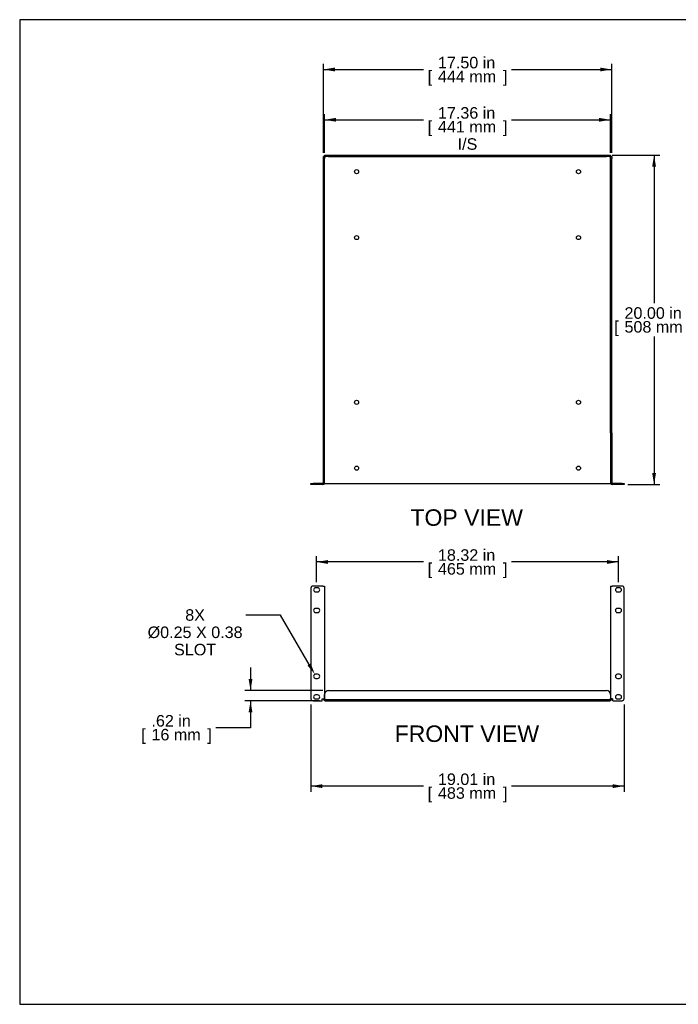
# Model space of a CAD drawing. Header units: inches. Extents: x 0 to 81, y 0 to 59.8.
# Tile 1 of 14: x 0 to 40, y 0 to 59.8. Entities that reach past the tile are written whole.
import ezdxf
from ezdxf import colors
from ezdxf.entities.mleader import LeaderData, LeaderLine
from ezdxf.enums import TextEntityAlignment as Align
from ezdxf.math import Vec2, Vec3

# ---------------------------------------------------------------- set-up
doc = ezdxf.new("R2010")
doc.units = ezdxf.units.IN
doc.header["$MEASUREMENT"] = 0
doc.layers.add('COM56025-2', color=7, linetype='Continuous')
doc.layers.add('Default', color=7, linetype='Continuous')
doc.styles.add('SEACAD_Arial', font='arial.ttf')
doc.dimstyles.new('WEB', dxfattribs={"dimtxt": 0.7, "dimasz": 0.7, "dimexe": 0.35, "dimexo": 0.35, "dimgap": 0.35, "dimtad": 0, "dimtih": 1, "dimtoh": 1, "dimzin": 4, "dimdsep": 46, "dimtxsty": 'SEACAD_Arial', "dimblk1": '_SE_FILLED', "dimblk2": '_SE_FILLED', "dimsah": 1, "dimcen": 0.35, "dimadec": 0, "dimazin": 0, "dimtfac": 1, "dimtdec": 0, "dimtofl": 0, "dimtmove": 0, "dimatfit": 3, "dimfxl": 1, "dimtolj": 1, "dimtzin": 4, "dimarcsym": 0})

# ---------------------------------------------------------------- blocks, each defined once
blk = doc.blocks.new('SE2')
at = {"layer": 'COM56025-2', "color": 7, "linetype": 'Continuous'}
for p, q in [((17.675, 25.273), (17.675, 18.555)), ((18.392, 25.398), (17.8, 25.398)), ((18.081, 25.289), (17.956, 25.289)), ((18.392, 25.398), (18.5, 25.398)), ((18.5, 25.398), (18.5, 18.538)), ((35.856, 25.398), (35.964, 25.398)), ((35.856, 25.398), (35.856, 18.538)), ((36.556, 25.398), (35.964, 25.398)), ((36.401, 25.289), (36.276, 25.289)), ((36.681, 18.555), (36.681, 25.273)), ((17.956, 25.039), (18.081, 25.039)), ((36.276, 25.039), (36.401, 25.039)), ((18.081, 24.039), (17.956, 24.039)), ((36.401, 24.039), (36.276, 24.039)), ((17.956, 23.789), (18.081, 23.789)), ((36.276, 23.789), (36.401, 23.789)), ((18.081, 20.039), (17.956, 20.039)), ((17.956, 19.789), (18.081, 19.789)), ((36.401, 20.039), (36.276, 20.039)), ((36.276, 19.789), (36.401, 19.789)), ((18.081, 18.789), (17.956, 18.789)), ((17.956, 18.539), (18.081, 18.539)), ((18.358, 18.538), (18.392, 18.538)), ((18.358, 18.43), (18.358, 18.538)), ((18.392, 18.538), (18.5, 18.538)), ((18.428, 18.538), (18.5, 18.538)), ((18.428, 18.538), (18.428, 18.538)), ((18.5, 18.547), (18.5, 18.805)), ((18.5, 18.538), (18.5, 18.538)), ((18.75, 19.055), (35.606, 19.055)), ((35.856, 18.805), (35.856, 18.547)), ((35.928, 18.538), (35.856, 18.538)), ((35.964, 18.538), (35.856, 18.538)), ((35.856, 18.538), (35.856, 18.538)), ((35.928, 18.538), (35.928, 18.538)), ((35.964, 18.538), (35.998, 18.538)), ((35.998, 18.43), (35.998, 18.538)), ((36.401, 18.789), (36.276, 18.789)), ((36.276, 18.539), (36.401, 18.539)), ((17.8, 18.43), (18.358, 18.43)), ((18.536, 18.502), (35.82, 18.502)), ((18.536, 18.43), (35.82, 18.43)), ((35.998, 18.43), (36.556, 18.43))]:
    blk.add_line(p, q, dxfattribs=at)
for centre, radius, start, end in [((17.8, 25.273), 0.125, 90, 180), ((17.956, 25.164), 0.125, 90, 270), ((18.081, 25.164), 0.125, 270, 90), ((36.276, 25.164), 0.125, 90, 270), ((36.401, 25.164), 0.125, 270, 90), ((36.556, 25.273), 0.125, 0, 90), ((17.956, 23.914), 0.125, 90, 270), ((18.081, 23.914), 0.125, 270, 90), ((36.276, 23.914), 0.125, 90, 270), ((36.401, 23.914), 0.125, 270, 90), ((17.956, 19.914), 0.125, 90, 270), ((18.081, 19.914), 0.125, 270, 90), ((36.276, 19.914), 0.125, 90, 270), ((36.401, 19.914), 0.125, 270, 90), ((17.8, 18.555), 0.125, 180, 270), ((17.956, 18.664), 0.125, 90, 270), ((18.081, 18.664), 0.125, 270, 90), ((18.536, 18.538), 0.108, 180, 270), ((18.75, 18.805), 0.25, 90, 180), ((18.491, 18.493), 0.055, 55.83882, 79.95932), ((18.536, 18.538), 0.036, 180, 270), ((35.606, 18.805), 0.25, 0, 90), ((35.82, 18.538), 0.036, 270, 0), ((35.82, 18.538), 0.108, 270, 0), ((35.866, 18.493), 0.055, 100.04068, 124.16118), ((36.276, 18.664), 0.125, 90, 270), ((36.401, 18.664), 0.125, 270, 90), ((36.556, 18.555), 0.125, 270, 0), ((18.536, 18.538), 0.0358, 261.84519, 270), ((35.82, 18.538), 0.0358, 270, 278.15481)]:
    blk.add_arc(centre, radius, start, end, dxfattribs=at)
for points, knots in [([(18.521, 18.538), (18.527, 18.536), (18.531, 18.533), (18.54, 18.526), (18.543, 18.522), (18.546, 18.515), (18.546, 18.513), (18.545, 18.509), (18.544, 18.508), (18.54, 18.504), (18.536, 18.503), (18.531, 18.503)], [0, 0, 0, 0, 0.25, 0.25, 0.5, 0.5, 0.625, 0.625, 0.75, 0.75, 1, 1, 1, 1]), ([(18.521, 18.538), (18.526, 18.533), (18.529, 18.527), (18.535, 18.515), (18.537, 18.51), (18.538, 18.504)], [0, 0, 0, 0, 0.125, 0.125, 0.2298274, 0.2298274, 0.2298274, 0.2298274]), ([(35.825, 18.503), (35.821, 18.503), (35.816, 18.504), (35.812, 18.508), (35.811, 18.509), (35.81, 18.513), (35.811, 18.515), (35.812, 18.519), (35.813, 18.521), (35.816, 18.526), (35.818, 18.528), (35.824, 18.533), (35.829, 18.536), (35.835, 18.538)], [0, 0, 0, 0, 0.25, 0.25, 0.375, 0.375, 0.5, 0.5, 0.625, 0.625, 0.75, 0.75, 1, 1, 1, 1]), ([(35.817, 18.502), (35.819, 18.508), (35.821, 18.514), (35.827, 18.527), (35.83, 18.533), (35.835, 18.538)], [0.7567723, 0.7567723, 0.7567723, 0.7567723, 0.875, 0.875, 1, 1, 1, 1])]:
    blk.add_open_spline(points, degree=3, knots=knots, dxfattribs=at)
blk = doc.blocks.new('SE3')
at = {"layer": 'COM56025-2', "color": 7, "linetype": 'Continuous'}
for p, q in [((18.428, 51.481), (18.5, 51.481)), ((18.428, 51.353), (18.428, 51.481)), ((18.5, 51.553), (18.75, 51.553)), ((18.5, 51.481), (18.5, 51.553)), ((18.5, 51.481), (18.5, 51.353)), ((18.75, 51.481), (18.5, 51.481)), ((18.531, 51.45), (18.536, 51.445)), ((18.531, 51.45), (18.536, 51.445)), ((18.75, 51.553), (35.606, 51.553)), ((18.75, 51.481), (35.606, 51.481)), ((35.606, 51.553), (35.856, 51.553)), ((35.856, 51.481), (35.606, 51.481)), ((35.825, 51.45), (35.82, 51.445)), ((35.825, 51.45), (35.82, 51.445)), ((35.856, 51.553), (35.856, 51.481)), ((35.856, 51.481), (35.928, 51.481)), ((35.856, 51.353), (35.856, 51.481)), ((35.928, 51.481), (35.928, 51.353)), ((18.5, 51.353), (18.428, 51.353)), ((18.428, 34.7), (18.428, 51.353)), ((18.5, 34.7), (18.5, 51.353)), ((35.928, 51.353), (35.856, 51.353)), ((35.856, 34.7), (35.856, 51.353)), ((35.928, 34.7), (35.928, 51.353)), ((18.5, 34.7), (18.428, 34.7)), ((18.428, 31.661), (18.428, 34.7)), ((18.5, 31.661), (18.5, 34.7)), ((35.856, 34.7), (35.856, 31.661)), ((35.856, 34.7), (35.928, 34.7)), ((35.928, 34.7), (35.928, 31.661)), ((17.675, 31.553), (17.675, 31.625)), ((17.675, 31.625), (17.8, 31.625)), ((17.8, 31.553), (17.675, 31.553)), ((18.392, 31.625), (17.8, 31.625)), ((18.392, 31.553), (17.8, 31.553)), ((18.494, 31.625), (18.5, 31.625)), ((18.5, 31.625), (18.536, 31.625)), ((18.536, 31.625), (35.82, 31.625)), ((35.82, 31.625), (35.856, 31.625)), ((35.862, 31.625), (35.856, 31.625)), ((36.556, 31.625), (35.964, 31.625)), ((36.556, 31.553), (35.964, 31.553)), ((36.556, 31.625), (36.681, 31.625)), ((36.681, 31.553), (36.556, 31.553)), ((36.681, 31.625), (36.681, 31.553))]:
    blk.add_line(p, q, dxfattribs=at)
for centre in [(20.444, 50.553), (33.912, 50.553), (20.444, 46.553), (33.912, 46.553), (20.444, 36.553), (33.912, 36.553), (20.444, 32.553), (33.912, 32.553)]:
    blk.add_circle(centre, 0.125, dxfattribs=at)
for centre, radius, start, end in [((18.392, 31.661), 0.036, 270, 0), ((18.392, 31.661), 0.108, 270, 0), ((35.964, 31.661), 0.108, 180, 270), ((35.964, 31.661), 0.036, 180, 270)]:
    blk.add_arc(centre, radius, start, end, dxfattribs=at)
for points, knots in [([(18.531, 51.45), (18.528, 51.446), (18.524, 51.441), (18.517, 51.437), (18.515, 51.436), (18.511, 51.435), (18.509, 51.436), (18.505, 51.437), (18.504, 51.438), (18.502, 51.441), (18.502, 51.443), (18.5, 51.45), (18.5, 51.455), (18.5, 51.46)], [0, 0, 0, 0, 0.25, 0.25, 0.375, 0.375, 0.5, 0.5, 0.625, 0.625, 0.75, 0.75, 1, 1, 1, 1]), ([(18.527, 51.454), (18.521, 51.45), (18.515, 51.447), (18.506, 51.444), (18.504, 51.443), (18.502, 51.443)], [0, 0, 0, 0, 0.125, 0.125, 0.1674801, 0.1674801, 0.1674801, 0.1674801]), ([(18.521, 51.481), (18.527, 51.481), (18.531, 51.481), (18.54, 51.479), (18.543, 51.477), (18.546, 51.473), (18.546, 51.471), (18.545, 51.466), (18.544, 51.464), (18.54, 51.457), (18.536, 51.453), (18.531, 51.45)], [0, 0, 0, 0, 0.25, 0.25, 0.5, 0.5, 0.625, 0.625, 0.75, 0.75, 1, 1, 1, 1]), ([(18.538, 51.479), (18.538, 51.477), (18.537, 51.475), (18.534, 51.466), (18.531, 51.46), (18.527, 51.454)], [0.8317434, 0.8317434, 0.8317434, 0.8317434, 0.875, 0.875, 1, 1, 1, 1]), ([(35.825, 51.45), (35.821, 51.453), (35.816, 51.457), (35.812, 51.464), (35.811, 51.466), (35.81, 51.47), (35.811, 51.472), (35.812, 51.476), (35.813, 51.477), (35.816, 51.479), (35.818, 51.48), (35.824, 51.481), (35.829, 51.481), (35.835, 51.481)], [0, 0, 0, 0, 0.25, 0.25, 0.375, 0.375, 0.5, 0.5, 0.625, 0.625, 0.75, 0.75, 1, 1, 1, 1]), ([(35.829, 51.454), (35.825, 51.46), (35.822, 51.466), (35.819, 51.475), (35.818, 51.477), (35.818, 51.479)], [0, 0, 0, 0, 0.125, 0.125, 0.1674801, 0.1674801, 0.1674801, 0.1674801]), ([(35.856, 51.46), (35.856, 51.455), (35.856, 51.45), (35.854, 51.441), (35.852, 51.438), (35.847, 51.436), (35.845, 51.435), (35.841, 51.436), (35.839, 51.437), (35.832, 51.441), (35.828, 51.446), (35.825, 51.45)], [0, 0, 0, 0, 0.25, 0.25, 0.5, 0.5, 0.625, 0.625, 0.75, 0.75, 1, 1, 1, 1]), ([(35.854, 51.443), (35.852, 51.443), (35.85, 51.444), (35.841, 51.447), (35.835, 51.45), (35.829, 51.454)], [0.8317434, 0.8317434, 0.8317434, 0.8317434, 0.875, 0.875, 1, 1, 1, 1])]:
    blk.add_open_spline(points, degree=3, knots=knots, dxfattribs=at)
blk = doc.blocks.new('DMBLK65')
at = {"layer": 'Default', "linetype": 'Continuous', "transparency": 16777216}
for points in [[(19.128, 56.874), (18.428, 56.758), (19.128, 56.641)], [(35.228, 56.874), (35.228, 56.641), (35.928, 56.758)]]:
    blk.add_hatch(color=7, dxfattribs=at).paths.add_polyline_path(points)
at = {"layer": 'Default', "color": 7, "linetype": 'Continuous', "transparency": 16777216}
for p, q in [((18.428, 51.703), (18.428, 57.108)), ((35.928, 51.703), (35.928, 57.108)), ((18.428, 56.758), (24.513, 56.758)), ((29.843, 56.758), (35.928, 56.758))]:
    blk.add_line(p, q, dxfattribs=at)
at = {"layer": 'Default', "color": 7, "linetype": 'Continuous', "transparency": 16777216, "style": 'SEACAD_Arial'}
for s, p in [('17.50 in', (25.382, 57.528)), ('[', (24.758, 56.688)), ('444 mm', (25.382, 56.688)), (']', (29.324, 56.688))]:
    blk.add_text(s, height=0.7, dxfattribs=at).set_placement(p, align=Align.TOP_LEFT)
blk = doc.blocks.new('_SE_FILLED')
at = {"color": 0}
blk.add_line((0, 0), (-1, 0), dxfattribs=at)
blk.add_solid([(0, 0), (-1, -0.1665), (-1, 0.1665), (0, 0)], dxfattribs=at)
blk = doc.blocks.new('DMBLK66')
at = {"layer": 'Default', "linetype": 'Continuous', "transparency": 16777216}
for points in [[(19.2, 53.822), (18.5, 53.705), (19.2, 53.589)], [(35.156, 53.822), (35.156, 53.589), (35.856, 53.705)]]:
    blk.add_hatch(color=7, dxfattribs=at).paths.add_polyline_path(points)
at = {"layer": 'Default', "color": 7, "linetype": 'Continuous', "transparency": 16777216}
for p, q in [((18.5, 51.703), (18.5, 54.055)), ((35.856, 51.703), (35.856, 54.055)), ((18.5, 53.705), (24.513, 53.705)), ((29.843, 53.705), (35.856, 53.705))]:
    blk.add_line(p, q, dxfattribs=at)
at = {"layer": 'Default', "color": 7, "linetype": 'Continuous', "transparency": 16777216, "style": 'SEACAD_Arial'}
for s, p in [('17.36 in', (25.382, 54.475)), ('[', (24.758, 53.635)), ('441 mm', (25.382, 53.635)), (']', (29.324, 53.635)), ('I/S', (26.577, 52.585))]:
    blk.add_text(s, height=0.7, dxfattribs=at).set_placement(p, align=Align.TOP_LEFT)
blk = doc.blocks.new('DMBLK67')
at = {"layer": 'Default', "linetype": 'Continuous', "transparency": 16777216}
for points in [[(38.615, 50.853), (38.498, 51.553), (38.382, 50.853)], [(38.615, 32.253), (38.382, 32.253), (38.498, 31.553)]]:
    blk.add_hatch(color=7, dxfattribs=at).paths.add_polyline_path(points)
at = {"layer": 'Default', "color": 7, "linetype": 'Continuous', "transparency": 16777216}
for p, q in [((35.956, 51.553), (38.848, 51.553)), ((38.498, 51.553), (38.498, 42.568)), ((38.498, 40.538), (38.498, 31.553)), ((36.906, 31.553), (38.848, 31.553))]:
    blk.add_line(p, q, dxfattribs=at)
at = {"layer": 'Default', "color": 7, "linetype": 'Continuous', "transparency": 16777216, "style": 'SEACAD_Arial'}
for s, p in [('20.00 in', (36.703, 42.323)), ('[', (36.079, 41.483)), ('508 mm', (36.703, 41.483)), (']', (40.644, 41.483))]:
    blk.add_text(s, height=0.7, dxfattribs=at).set_placement(p, align=Align.TOP_LEFT)
blk = doc.blocks.new('DMBLK68')
at = {"layer": 'Default', "linetype": 'Continuous', "transparency": 16777216}
for points in [[(18.718, 26.975), (18.018, 26.858), (18.718, 26.741)], [(35.638, 26.975), (35.638, 26.741), (36.338, 26.858)]]:
    blk.add_hatch(color=7, dxfattribs=at).paths.add_polyline_path(points)
at = {"layer": 'Default', "color": 7, "linetype": 'Continuous', "transparency": 16777216}
for p, q in [((18.018, 25.639), (18.018, 27.208)), ((36.338, 25.639), (36.338, 27.208)), ((24.513, 26.858), (18.018, 26.858)), ((36.338, 26.858), (29.843, 26.858))]:
    blk.add_line(p, q, dxfattribs=at)
at = {"layer": 'Default', "color": 7, "linetype": 'Continuous', "transparency": 16777216, "style": 'SEACAD_Arial'}
for s, p in [('18.32 in', (25.382, 27.628)), ('[', (24.758, 26.788)), ('465 mm', (25.382, 26.788)), (']', (29.324, 26.788))]:
    blk.add_text(s, height=0.7, dxfattribs=at).set_placement(p, align=Align.TOP_LEFT)
blk = doc.blocks.new('DMBLK69')
at = {"layer": 'Default', "linetype": 'Continuous', "transparency": 16777216}
for points in [[(18.375, 13.13), (18.375, 13.363), (17.675, 13.247)], [(35.981, 13.13), (36.681, 13.247), (35.981, 13.363)]]:
    blk.add_hatch(color=7, dxfattribs=at).paths.add_polyline_path(points)
at = {"layer": 'Default', "color": 7, "linetype": 'Continuous', "transparency": 16777216}
for p, q in [((17.675, 18.205), (17.675, 12.897)), ((36.681, 18.205), (36.681, 12.897)), ((24.513, 13.247), (17.675, 13.247)), ((36.681, 13.247), (29.843, 13.247))]:
    blk.add_line(p, q, dxfattribs=at)
at = {"layer": 'Default', "color": 7, "linetype": 'Continuous', "transparency": 16777216, "style": 'SEACAD_Arial'}
for s, p in [('19.01 in', (25.382, 14.017)), ('[', (24.758, 13.177)), ('483 mm', (25.382, 13.177)), (']', (29.324, 13.177))]:
    blk.add_text(s, height=0.7, dxfattribs=at).set_placement(p, align=Align.TOP_LEFT)
blk = doc.blocks.new('DMBLK70')
at = {"layer": 'Default', "linetype": 'Continuous', "transparency": 16777216}
for points in [[(13.892, 19.755), (14.008, 19.055), (14.125, 19.755)], [(13.892, 17.73), (14.125, 17.73), (14.008, 18.43)]]:
    blk.add_hatch(color=7, dxfattribs=at).paths.add_polyline_path(points)
at = {"layer": 'Default', "color": 7, "linetype": 'Continuous', "transparency": 16777216}
for p, q in [((14.008, 20.455), (14.008, 19.055)), ((18.4, 19.055), (13.658, 19.055)), ((18.186, 18.43), (13.658, 18.43)), ((14.008, 18.43), (14.008, 16.794)), ((14.008, 16.794), (11.908, 16.794))]:
    blk.add_line(p, q, dxfattribs=at)
at = {"layer": 'Default', "color": 7, "linetype": 'Continuous', "transparency": 16777216, "style": 'SEACAD_Arial'}
for s, p in [('.62 in', (7.996, 17.564)), ('[', (7.372, 16.724)), (']', (11.389, 16.724)), ('16 mm', (7.996, 16.724))]:
    blk.add_text(s, height=0.7, dxfattribs=at).set_placement(p, align=Align.TOP_LEFT)

msp = doc.modelspace()

# ---------------------------------------------------------------- linework, layer by layer
at = {"layer": 'Default', "color": 7, "linetype": 'Continuous'}
for p, q in [((80, 59.783), (0, 59.783)), ((0, 59.783), (0, 0)), ((0, 0), (80, 0))]:
    msp.add_line(p, q, dxfattribs=at)

# ---------------------------------------------------------------- block references
at = {"layer": 'Default'}
for name in ['SE3', 'SE2']:
    msp.add_blockref(name, (0, 0), dxfattribs=at)

# ---------------------------------------------------------------- texts
at = {"layer": 'Default', "color": 7, "linetype": 'Continuous', "style": 'SEACAD_Arial'}
for s, p in [('TOP VIEW', (23.711, 30.053)), ('FRONT VIEW', (22.754, 16.93))]:
    msp.add_text(s, height=1, dxfattribs=at).set_placement(p, align=Align.TOP_LEFT)

# ---------------------------------------------------------------- dimensions: what is measured, and where the dimension line sits
at = {"layer": 'Default', "color": 7, "linetype": 'Continuous'}
for base, p1, p2, angle, text, picture, middle, dimtype in [((18.428, 56.758), (18.428, 51.353), (35.928, 51.353), 0, '\\A1;<>', 'DMBLK65', (27.178, 56.758), 161), ((18.5, 53.705), (18.5, 51.353), (35.856, 51.353), 0, '\\A1;<>\\PI/S', 'DMBLK66', (27.178, 53.705), 161), ((38.498, 31.553), (35.606, 51.553), (36.556, 31.553), 90, '\\A1;<>', 'DMBLK67', (38.498, 41.553), 160), ((14.008182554, 18.430399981), (18.750115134, 19.055399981), (18.536036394, 18.430399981), 90, '\\A1;<>', 'DMBLK70', (11.908182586, 16.793547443), 160)]:
    dim = msp.add_linear_dim(base=base, p1=p1, p2=p2, angle=angle, text=text, dimstyle='WEB', dxfattribs=at)
    dim.commit()
    dim.dimension.update_dxf_attribs({"geometry": picture, "text_midpoint": middle, "dimtype": dimtype})
for base, p1, p2, picture, middle in [((18.018, 26.858), (36.338, 25.289), (18.018, 25.289), 'DMBLK68', (27.178, 26.858)), ((17.675, 13.247), (36.681, 25.273), (17.675, 25.273), 'DMBLK69', (27.178, 13.247))]:
    dim = msp.add_linear_dim(base=base, p1=p1, p2=p2, text='\\A1;<>', dimstyle='WEB', dxfattribs=at)
    dim.commit()
    dim.dimension.update_dxf_attribs({"geometry": picture, "text_midpoint": middle, "dimtype": 160})

# ---------------------------------------------------------------- leaders
ml = msp.add_multileader_mtext('Standard', dxfattribs=at)
ml.set_content('{\\pxsm0.9;\\fArial|b0||i0||c0|p34;\\W1.;8X\\P%%c0.25 X 0.38\\PSLOT\\P}', color=7)
ml.set_leader_properties()
ml.build(insert=Vec2(0, 0))
ml.multileader.update_dxf_attribs({"dogleg_length": 2.1, "arrow_head_size": 0.7})
ctx = ml.context
ctx.base_point, ctx.char_height, ctx.arrow_head_size, ctx.landing_gap_size = Vec3(7.718, 23.372), 0.7, 0.7, 0.245
ctx.text_align_type = 1
notes = []
notes.append((ctx, [(0, (1, 1, 0), (15.828, 23.632), (-1, 0), 2.1, [(0, [(17.913, 20.032)], 0, [])])]))
ctx.mtext.insert, ctx.mtext.alignment = Vec3(10.645, 23.988), 2
for ctx, leaders in notes:
    for number, flags, end, landing, length, lines in leaders:
        leader = LeaderData()
        leader.index, (leader.has_last_leader_line, leader.has_dogleg_vector, leader.attachment_direction) = number, flags
        leader.last_leader_point, leader.dogleg_vector, leader.dogleg_length = Vec3(end), Vec3(landing), length
        for number, points, colour, breaks in lines:
            line = LeaderLine()
            line.index, line.vertices, line.color, line.breaks = number, Vec3.list(points), colors.encode_raw_color(colour), breaks
            leader.lines.append(line)
        ctx.leaders.append(leader)

doc.saveas('drawing.dxf')
